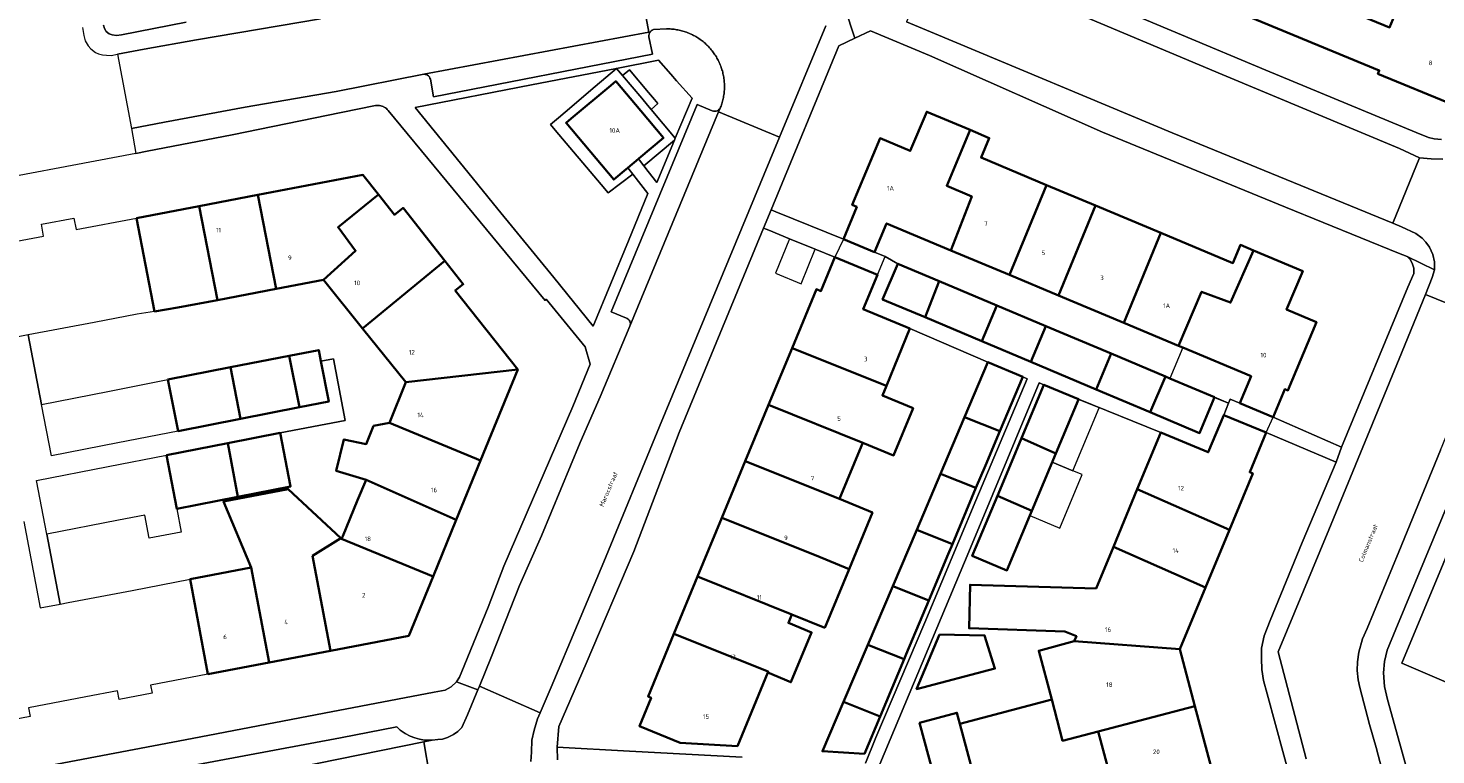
# Model space of a CAD drawing. Header units: metres. Extents: x 73718 to 76933, y 443658 to 446696.
# Tile 19 of 153: x 74461 to 74572, y 445150 to 445207. Entities that reach past the tile are written whole.
import ezdxf
from ezdxf.enums import TextEntityAlignment as Align

# ---------------------------------------------------------------- set-up
doc = ezdxf.new("R2010")
doc.units = ezdxf.units.M
for name, color, linetype, lineweight in [('B-WE-GR-BEPLANTING_CULTUUR_HEESTERS-GV', 90, 'Continuous', 18), ('B-WE-GR-BEPLANTING_CULTUUR_ROOS-GV', 90, 'Continuous', 18), ('B-WE-GR-STRUIK-GV', 90, 'Continuous', 13), ('B-WE-OG-BEBOUWING-GV', 7, 'Continuous', 35), ('B-WE-OG-BEBOUWING-T18', 10, 'Continuous', 18), ('B-WE-OG-BEBOUWING_LUIFEL-GV', 7, 'Continuous', 18), ('B-WE-OG-BEBOUWING_OVERBOUWING-GV', 7, 'Continuous', 18), ('B-WE-OG-TERREIN_ERF-GV', 7, 'Continuous', 18), ('B-WE-OG-TOPOGRAFIE-T18', 10, 'Continuous', 18), ('B-WE-VH-OPENVERHARDING-GV', 30, 'Continuous', 18), ('B-WE-VH-OPENVERHARDING_BETONSTRAATSTEEN-GV', 30, 'Continuous', 18), ('B-WE-VH-OPENVERHARDING_SIERBESTRATING-GV', 30, 'Continuous', 18), ('B-WE-VH-OPENVERHARDING_STRAATBAKSTEEN-GV', 30, 'Continuous', 18), ('B-WE-VH-OPENVERHARDING_TEGEL-GV', 30, 'Continuous', 18)]:
    doc.layers.add(name, color=color, linetype=linetype, lineweight=lineweight)
doc.styles.add('NLCS-ISO-M200-T18', font='NLCS-ISO.ttf', dxfattribs={"height": 0.36})

msp = doc.modelspace()

# ---------------------------------------------------------------- linework, layer by layer
at = {"layer": 'B-WE-GR-BEPLANTING_CULTUUR_HEESTERS-GV', "flags": 128}
for points in [[(74500.929, 445202.748), (74491.799, 445200.967), (74495.926, 445195.905), (74498.301, 445192.993), (74502.672, 445187.632), (74505.77, 445183.832), (74508.531, 445190.526), (74510.06, 445194.233), (74509.335, 445195.171), (74508.887, 445195.749), (74506.947, 445194.282), (74506.394, 445194.934), (74502.784, 445199.195), (74502.412, 445199.634), (74503.051, 445200.176), (74503.579, 445200.624), (74505.94, 445202.629), (74507.615, 445204.051)], [(74575.51, 445141.515), (74577.83, 445142.193), (74577.706, 445148.207), (74579.71, 445152.896), (74569.217, 445157.376), (74574.088, 445169.081), (74575.231, 445171.828), (74576.876, 445175.779), (74575.539, 445176.318), (74574.677, 445174.271), (74568.76, 445160.052), (74568.089, 445158.4), (74567.875, 445157.51), (74567.786, 445156.62), (74567.876, 445155.554), (74568.107, 445154.526), (74570.032, 445147.581), (74571.702, 445140.402)]]:
    msp.add_lwpolyline(points, close=True, dxfattribs=at)
at = {"layer": 'B-WE-GR-BEPLANTING_CULTUUR_ROOS-GV', "flags": 128}
for points in [[(74510.575, 445201.615), (74510.854, 445201.283), (74510.318, 445200.833), (74512.217, 445198.572), (74513.528, 445201.719), (74512.321, 445203.08), (74511.856, 445203.604), (74510.892, 445204.691), (74507.615, 445204.051), (74508.084, 445203.493), (74508.62, 445203.943), (74510.125, 445202.151)], [(74510.087, 445195.971), (74510.773, 445195.105), (74512.15, 445198.412), (74509.744, 445196.403)]]:
    msp.add_lwpolyline(points, close=True, dxfattribs=at)
at = {"layer": 'B-WE-GR-STRUIK-GV', "flags": 128}
for points in [[(74510.039, 445201.165), (74509.589, 445201.701), (74508.084, 445203.493), (74507.615, 445204.051), (74505.94, 445202.629), (74503.579, 445200.624), (74503.051, 445200.176), (74502.412, 445199.634), (74502.784, 445199.195), (74506.394, 445194.934), (74506.947, 445194.282), (74508.887, 445195.749), (74508.609, 445196.109), (74508.499, 445196.251), (74508.371, 445196.143), (74507.39, 445195.319), (74503.652, 445199.772), (74504.051, 445200.107), (74507.155, 445202.713), (74507.548, 445203.043), (74509.503, 445200.715), (74511.286, 445198.59), (74509.353, 445196.967), (74509.32, 445196.939), (74509.402, 445196.836), (74509.744, 445196.403), (74512.15, 445198.412), (74512.217, 445198.572), (74510.318, 445200.833)], [(74510.854, 445201.283), (74510.575, 445201.615), (74510.125, 445202.151), (74508.62, 445203.943), (74508.084, 445203.493), (74509.589, 445201.701), (74510.039, 445201.165), (74510.318, 445200.833)]]:
    msp.add_lwpolyline(points, close=True, dxfattribs=at)
at = {"layer": 'B-WE-OG-BEBOUWING-GV', "flags": 128}
for points in [[(74555.867, 445208.657), (74567.453, 445203.884), (74567.348, 445203.629), (74573.346, 445201.158), (74575.955, 445207.49), (74569.441, 445210.099), (74568.27, 445207.256), (74559.598, 445210.829), (74558.448, 445211.303), (74556.831, 445211.969), (74555.841, 445208.668)], [(74509.503, 445200.715), (74507.548, 445203.043), (74507.155, 445202.713), (74504.051, 445200.107), (74503.652, 445199.772), (74507.39, 445195.319), (74508.371, 445196.143), (74508.499, 445196.251), (74509.32, 445196.939), (74509.353, 445196.967), (74511.286, 445198.59)], [(74525.402, 445190.662), (74527.85, 445189.636), (74528.794, 445191.887), (74533.845, 445189.77), (74535.48, 445194.002), (74533.513, 445194.846), (74535.347, 445199.218), (74531.943, 445200.644), (74530.657, 445197.575), (74528.29, 445198.567), (74526.097, 445193.334), (74526.459, 445193.183)], [(74541.352, 445194.896), (74536.212, 445197.05), (74536.855, 445198.586), (74535.347, 445199.218), (74533.513, 445194.846), (74535.48, 445194.002), (74533.845, 445189.77), (74538.433, 445187.848)], [(74488.916, 445194.16), (74487.705, 445195.692), (74479.465, 445194.122), (74480.904, 445186.753), (74484.601, 445187.459), (74487.127, 445189.738), (74485.758, 445191.59)], [(74545.199, 445193.284), (74541.352, 445194.896), (74538.433, 445187.848), (74542.28, 445186.236)], [(74474.845, 445193.242), (74476.285, 445185.871), (74480.904, 445186.753), (74479.465, 445194.122)], [(74488.916, 445194.16), (74485.758, 445191.59), (74487.127, 445189.738), (74484.601, 445187.459), (74487.678, 445183.644), (74494.13, 445188.949), (74490.849, 445193.098), (74490.176, 445192.566)], [(74469.93, 445192.305), (74471.36, 445184.986), (74473.189, 445185.28), (74476.285, 445185.871), (74474.845, 445193.242)], [(74545.199, 445193.284), (74542.28, 445186.236), (74547.409, 445184.086), (74550.328, 445191.134)], [(74551.711, 445182.284), (74553.515, 445186.522), (74555.786, 445185.673), (74557.6, 445189.762), (74556.565, 445190.196), (74555.968, 445188.771), (74550.328, 445191.134), (74547.409, 445184.086)], [(74524.738, 445189.227), (74523.642, 445186.576), (74523.284, 445186.724), (74521.375, 445182.106), (74528.778, 445179.144), (74530.633, 445183.631), (74526.97, 445185.146), (74528.085, 445187.844)], [(74556.511, 445177.795), (74559.129, 445176.697), (74560.048, 445178.889), (74560.286, 445178.789), (74562.528, 445184.139), (74560.18, 445185.123), (74561.448, 445188.15), (74557.6, 445189.762), (74555.786, 445185.673), (74553.515, 445186.522), (74551.711, 445182.284), (74552.031, 445182.15), (74557.394, 445179.902)], [(74487.678, 445183.644), (74491.081, 445179.424), (74499.854, 445180.422), (74494.954, 445186.62), (74495.58, 445187.115), (74494.13, 445188.949)], [(74529.669, 445188.728), (74528.487, 445185.924), (74531.817, 445184.52), (74532.914, 445187.36)], [(74531.817, 445184.52), (74536.276, 445182.64), (74537.44, 445185.452), (74532.914, 445187.36)], [(74540.119, 445181.019), (74541.284, 445183.831), (74537.44, 445185.452), (74536.276, 445182.64)], [(74540.119, 445181.019), (74545.244, 445178.858), (74546.409, 445181.67), (74541.284, 445183.831)], [(74482.719, 445177.459), (74481.929, 445181.503), (74477.315, 445180.599), (74478.105, 445176.555)], [(74484.403, 445181.074), (74484.231, 445181.954), (74481.929, 445181.503), (74482.719, 445177.459), (74485.023, 445177.911)], [(74528.778, 445179.144), (74521.375, 445182.106), (74519.531, 445177.646), (74526.934, 445174.684), (74529.343, 445173.688), (74530.874, 445177.392), (74528.465, 445178.387)], [(74549.49, 445177.068), (74550.683, 445179.868), (74546.409, 445181.67), (74545.244, 445178.858)], [(74472.405, 445179.637), (74473.194, 445175.594), (74478.105, 445176.555), (74477.315, 445180.599)], [(74499.854, 445180.422), (74491.081, 445179.424), (74489.787, 445176.248), (74496.938, 445173.297)], [(74536.748, 445181.001), (74534.914, 445176.689), (74537.687, 445175.579), (74539.487, 445179.846)], [(74541.133, 445179.223), (74539.383, 445175.037), (74542.085, 445173.845), (74543.857, 445178.084), (74543.867, 445178.109)], [(74554.538, 445178.243), (74551.01, 445179.73), (74550.683, 445179.868), (74549.49, 445177.068), (74553.355, 445175.438)], [(74526.934, 445174.684), (74519.531, 445177.646), (74517.708, 445173.236), (74525.111, 445170.274), (74526.832, 445174.437)], [(74488.543, 445176.013), (74487.968, 445174.579), (74486.214, 445174.945), (74485.612, 445172.468), (74487.963, 445171.771), (74495.028, 445168.63), (74496.938, 445173.297), (74489.787, 445176.248)], [(74537.687, 445175.579), (74534.914, 445176.689), (74533.025, 445172.247), (74535.811, 445171.132), (74536.553, 445172.891)], [(74555.696, 445167.84), (74557.531, 445172.267), (74557.296, 445172.365), (74558.584, 445175.472), (74555.25, 445176.854), (74554.041, 445173.938), (74550.314, 445175.483), (74548.468, 445171.029)], [(74481.208, 445175.454), (74477.103, 445174.65), (74477.898, 445170.438), (74482.032, 445171.248)], [(74540.2, 445169.337), (74542.085, 445173.845), (74539.383, 445175.037), (74538.614, 445173.198), (74537.498, 445170.528)], [(74472.3, 445173.709), (74473.095, 445169.497), (74477.898, 445170.438), (74477.103, 445174.65)], [(74527.69, 445169.208), (74525.111, 445170.274), (74517.708, 445173.236), (74515.874, 445168.8), (74523.277, 445165.838), (74525.857, 445164.772)], [(74493.214, 445164.199), (74495.028, 445168.63), (74487.963, 445171.771), (74487.27, 445170.187), (74486.12, 445167.363), (74486.031, 445167.145)], [(74531.157, 445167.855), (74533.956, 445166.735), (74535.811, 445171.132), (74533.025, 445172.247)], [(74485.979, 445167.194), (74481.849, 445171.042), (74476.77, 445170.072), (74478.945, 445164.887), (74480.349, 445157.446), (74485.163, 445158.363), (74483.759, 445165.806)], [(74540.2, 445169.337), (74537.498, 445170.528), (74536.095, 445167.172), (74535.519, 445165.797), (74538.243, 445164.658), (74540.044, 445168.964)], [(74555.696, 445167.84), (74548.468, 445171.029), (74546.597, 445166.514), (74553.825, 445163.325)], [(74523.945, 445160.147), (74525.857, 445164.772), (74523.277, 445165.838), (74515.874, 445168.8), (74513.962, 445164.175), (74521.365, 445161.213)], [(74493.214, 445164.199), (74486.031, 445167.145), (74485.979, 445167.194), (74483.759, 445165.806), (74485.163, 445158.363), (74491.304, 445159.533)], [(74529.279, 445163.437), (74532.099, 445162.308), (74533.619, 445165.936), (74533.956, 445166.735), (74531.157, 445167.855)], [(74545.248, 445163.257), (74535.351, 445163.542), (74535.274, 445160.132), (74542.778, 445159.883), (74543.692, 445159.504), (74543.526, 445159.103), (74551.815, 445158.475), (74553.825, 445163.325), (74546.597, 445166.514)], [(74478.945, 445164.887), (74474.137, 445163.969), (74475.54, 445156.529), (74480.349, 445157.446)], [(74521.365, 445161.213), (74513.962, 445164.175), (74512.105, 445159.685), (74519.509, 445156.723), (74519.476, 445156.644), (74521.292, 445155.893), (74522.904, 445159.794), (74521.089, 445160.544)], [(74529.279, 445163.437), (74527.32, 445158.83), (74530.166, 445157.692), (74530.337, 445158.101), (74532.099, 445162.308)], [(74519.509, 445156.723), (74512.105, 445159.685), (74510.076, 445154.776), (74510.316, 445154.676), (74509.395, 445152.447), (74512.586, 445151.128), (74517.097, 445150.889), (74519.476, 445156.644)], [(74532.938, 445159.637), (74531.146, 445155.36), (74537.297, 445156.963), (74536.491, 445159.563)], [(74530.166, 445157.692), (74527.32, 445158.83), (74525.418, 445154.359), (74528.289, 445153.211)], [(74552.995, 445154.026), (74551.815, 445158.475), (74543.526, 445159.103), (74540.737, 445158.366), (74541.751, 445154.54), (74542.61, 445151.301), (74545.4, 445152.034)], [(74528.289, 445153.211), (74525.418, 445154.359), (74523.766, 445150.473), (74527.056, 445150.267)], [(74536.191, 445146.565), (74546.151, 445149.203), (74545.4, 445152.034), (74542.61, 445151.301), (74541.751, 445154.54), (74534.546, 445152.631), (74535.418, 445149.416)], [(74554.239, 445149.334), (74552.995, 445154.026), (74545.4, 445152.034), (74546.151, 445149.203), (74546.644, 445147.342)], [(74534.546, 445152.631), (74534.312, 445153.492), (74531.384, 445152.697), (74532.483, 445148.646), (74535.418, 445149.416)]]:
    msp.add_lwpolyline(points, close=True, dxfattribs=at)
at = {"layer": 'B-WE-OG-BEBOUWING_LUIFEL-GV', "flags": 128}
for points in [[(74527.85, 445189.636), (74525.402, 445190.662), (74524.738, 445189.227), (74528.085, 445187.844), (74528.689, 445189.284)], [(74555.637, 445177.787), (74555.768, 445178.103), (74556.511, 445177.795), (74557.395, 445179.902), (74552.031, 445182.15), (74551.01, 445179.73), (74554.538, 445178.242)], [(74541.799, 445173.161), (74543.408, 445172.488), (74545.466, 445177.411), (74543.857, 445178.084), (74542.085, 445173.845)], [(74556.511, 445177.795), (74555.768, 445178.103), (74555.637, 445177.787), (74555.25, 445176.854), (74558.584, 445175.472), (74559.129, 445176.697)], [(74543.408, 445172.488), (74541.799, 445173.161), (74540.2, 445169.337), (74540.044, 445168.964), (74542.396, 445167.981), (74544.151, 445172.177)]]:
    msp.add_lwpolyline(points, close=True, dxfattribs=at)
at = {"layer": 'B-WE-OG-BEBOUWING_OVERBOUWING-GV', "flags": 128}
msp.add_lwpolyline([(74522.102, 445187.156), (74523.204, 445189.854), (74521.181, 445190.68), (74520.079, 445187.982)], close=True, dxfattribs=at)
at = {"layer": 'B-WE-OG-TERREIN_ERF-GV', "flags": 128}
for points in [[(74545.322, 445209.478), (74558.563, 445203.919), (74570.345, 445199.02), (74571.323, 445198.614), (74571.755, 445198.527), (74572.353, 445198.477)], [(74573.346, 445201.158), (74567.348, 445203.629), (74567.453, 445203.884), (74555.867, 445208.657)], [(74467.346, 445207.449), (74467.436, 445207.183), (74467.563, 445206.941), (74467.779, 445206.765), (74468.035, 445206.677), (74468.365, 445206.628), (74468.759, 445206.679), (74473.836, 445207.664)], [(74462.172, 445149.174), (74474.296, 445151.483), (74484.668, 445153.466), (74493.301, 445155.125), (74494.164, 445155.281), (74494.633, 445155.537), (74495.038, 445155.919), (74495.278, 445156.3), (74495.467, 445156.733), (74497.519, 445161.771), (74498.76, 445165.008), (74504.163, 445177.535), (74505.534, 445180.839), (74505.131, 445182.193), (74502.091, 445185.933), (74501.993, 445185.845), (74489.685, 445200.751), (74489.618, 445200.825), (74489.544, 445200.893), (74489.464, 445200.953), (74489.379, 445201.005), (74489.319, 445201.035), (74489.289, 445201.05), (74489.202, 445201.083), (74489.196, 445201.086), (74489.1, 445201.113), (74489.001, 445201.13), (74488.902, 445201.139), (74488.802, 445201.138), (74488.702, 445201.128), (74485.996, 445200.597), (74477.451, 445198.84), (74470.76, 445197.543), (74469.891, 445197.378), (74455.717, 445194.691)], [(74457.72, 445189.959), (74462.651, 445190.898), (74462.476, 445191.816), (74465.03, 445192.302), (74465.201, 445191.404), (74469.93, 445192.305), (74474.845, 445193.242), (74479.465, 445194.122), (74487.705, 445195.692), (74488.916, 445194.16), (74490.176, 445192.566), (74490.849, 445193.098), (74494.13, 445188.949), (74495.58, 445187.115), (74494.954, 445186.62), (74499.854, 445180.422), (74496.938, 445173.297), (74495.028, 445168.63), (74493.214, 445164.199), (74491.304, 445159.533), (74485.163, 445158.363), (74480.349, 445157.446), (74475.54, 445156.529), (74471.035, 445155.671), (74471.158, 445155.026), (74468.567, 445154.532), (74468.437, 445155.213), (74465.961, 445154.741), (74461.453, 445153.882), (74461.58, 445153.211), (74458.981, 445152.716)], [(74527.133, 445149.531), (74527.956, 445151.564), (74531.808, 445160.574), (74535.812, 445170.142), (74539.827, 445179.7), (74539.487, 445179.846), (74537.687, 445175.579), (74536.553, 445172.891), (74535.811, 445171.132), (74533.956, 445166.735), (74533.619, 445165.936), (74532.099, 445162.308), (74530.337, 445158.101), (74530.166, 445157.692), (74528.289, 445153.211), (74527.056, 445150.267), (74523.766, 445150.473), (74525.418, 445154.359), (74527.32, 445158.83), (74529.279, 445163.437), (74531.157, 445167.855), (74533.025, 445172.247), (74534.914, 445176.689), (74536.748, 445181.001), (74530.633, 445183.631), (74528.778, 445179.144), (74528.465, 445178.387), (74530.874, 445177.392), (74529.343, 445173.688), (74526.934, 445174.684), (74526.832, 445174.437), (74525.111, 445170.274), (74527.69, 445169.208), (74525.857, 445164.772), (74523.945, 445160.147), (74521.365, 445161.213), (74521.089, 445160.544), (74522.904, 445159.794), (74521.292, 445155.893), (74519.476, 445156.644), (74517.097, 445150.889), (74512.586, 445151.128), (74509.395, 445152.447), (74510.316, 445154.676), (74510.076, 445154.776), (74512.105, 445159.685), (74513.962, 445164.175), (74515.874, 445168.8), (74517.708, 445173.236), (74519.531, 445177.646), (74521.375, 445182.106), (74523.284, 445186.724), (74523.642, 445186.576), (74524.738, 445189.227), (74523.204, 445189.854), (74521.181, 445190.68), (74519.554, 445191.344), (74519.143, 445191.512), (74512.515, 445175.489), (74508.963, 445166.157), (74505.225, 445157.364), (74503.07, 445152.407), (74502.958, 445150.806), (74508.623, 445150.496), (74517.466, 445150.012)], [(74532.483, 445148.646), (74531.384, 445152.697), (74534.312, 445153.492), (74534.546, 445152.631), (74541.751, 445154.54), (74540.737, 445158.366), (74543.526, 445159.103), (74543.692, 445159.504), (74542.778, 445159.883), (74535.274, 445160.132), (74535.351, 445163.542), (74545.248, 445163.257), (74546.597, 445166.514), (74548.468, 445171.029), (74550.314, 445175.483), (74543.867, 445178.109), (74543.857, 445178.084), (74542.085, 445173.845), (74540.2, 445169.337), (74540.044, 445168.964), (74538.243, 445164.658), (74535.519, 445165.797), (74536.095, 445167.172), (74537.498, 445170.528), (74538.614, 445173.198), (74539.383, 445175.037), (74541.133, 445179.223), (74540.769, 445179.37), (74535.244, 445166.129), (74530.581, 445154.945), (74528.275, 445149.456)], [(74561.27, 445145.371), (74558.668, 445154.983), (74558.361, 445156.037), (74558.233, 445156.887), (74558.207, 445157.764), (74558.206, 445158.576), (74558.422, 445159.53), (74558.889, 445160.737), (74561.411, 445166.863), (74564.085, 445173.152), (74558.584, 445175.472), (74557.296, 445172.365), (74557.531, 445172.267), (74555.696, 445167.84), (74553.825, 445163.325), (74551.815, 445158.475), (74552.995, 445154.026), (74554.239, 445149.334)], [(74610.427, 445149.356), (74612.339, 445153.905), (74606.155, 445156.504), (74604.236, 445151.938), (74597.413, 445154.806), (74599.335, 445159.38), (74593.304, 445161.915), (74591.405, 445157.395), (74584.538, 445160.282), (74586.43, 445164.784), (74581.934, 445166.674), (74584.475, 445172.719), (74576.876, 445175.779), (74575.231, 445171.828), (74574.088, 445169.081), (74569.217, 445157.376), (74579.71, 445152.896), (74577.706, 445148.207)]]:
    msp.add_lwpolyline(points, dxfattribs=at)
for points in [[(74520.112, 445192.805), (74525.402, 445190.662), (74526.459, 445193.183), (74526.097, 445193.334), (74528.29, 445198.567), (74530.657, 445197.575), (74531.943, 445200.644), (74535.347, 445199.218), (74536.855, 445198.586), (74536.212, 445197.05), (74541.352, 445194.896), (74545.199, 445193.284), (74550.328, 445191.134), (74555.968, 445188.771), (74556.565, 445190.196), (74557.6, 445189.762), (74561.448, 445188.15), (74560.18, 445185.123), (74562.528, 445184.139), (74560.286, 445178.789), (74560.048, 445178.889), (74559.129, 445176.697), (74564.502, 445174.321), (74569.71, 445186.89), (74570.165, 445187.945), (74570.179, 445188.376), (74570.039, 445188.757), (74569.885, 445189.049), (74569.657, 445189.291), (74568.971, 445189.555), (74560.1, 445193.152), (74545.74, 445199.05), (74532.172, 445205.062), (74527.546, 445207.005), (74526.302, 445206.408), (74525.058, 445205.811), (74519.74, 445192.956)], [(74527.85, 445189.636), (74528.689, 445189.284), (74529.669, 445188.728), (74532.914, 445187.36), (74537.44, 445185.452), (74541.284, 445183.831), (74546.409, 445181.67), (74550.683, 445179.868), (74551.01, 445179.73), (74554.538, 445178.243), (74555.637, 445177.787), (74555.25, 445176.854), (74558.584, 445175.472), (74564.085, 445173.152), (74564.502, 445174.321), (74559.129, 445176.697), (74556.511, 445177.795), (74557.394, 445179.902), (74552.031, 445182.15), (74551.711, 445182.284), (74547.409, 445184.086), (74542.28, 445186.236), (74538.433, 445187.848), (74533.845, 445189.77), (74528.794, 445191.887)], [(74462.472, 445177.692), (74467.68, 445178.712), (74472.405, 445179.637), (74477.315, 445180.599), (74481.929, 445181.503), (74484.231, 445181.954), (74484.403, 445181.074), (74485.398, 445181.263), (74486.317, 445176.424), (74481.208, 445175.454), (74482.032, 445171.248), (74477.898, 445170.438), (74473.095, 445169.497), (74473.441, 445167.665), (74470.933, 445167.192), (74470.579, 445169.004), (74468.519, 445168.601), (74462.911, 445167.503), (74463.951, 445162.025), (74464.565, 445162.142), (74469.589, 445163.101), (74474.137, 445163.969), (74478.945, 445164.887), (74476.77, 445170.072), (74481.849, 445171.042), (74485.979, 445167.194), (74486.031, 445167.145), (74486.12, 445167.363), (74487.27, 445170.187), (74487.963, 445171.771), (74485.612, 445172.468), (74486.214, 445174.945), (74487.968, 445174.579), (74488.543, 445176.013), (74489.787, 445176.248), (74491.081, 445179.424), (74487.678, 445183.644), (74484.601, 445187.459), (74480.904, 445186.753), (74476.285, 445185.871), (74473.189, 445185.28), (74471.36, 445184.986), (74469.987, 445184.765), (74466.623, 445184.123), (74461.439, 445183.133)], [(74532.938, 445159.637), (74536.491, 445159.563), (74537.297, 445156.963), (74531.146, 445155.36)]]:
    msp.add_lwpolyline(points, close=True, dxfattribs=at)
at = {"layer": 'B-WE-VH-OPENVERHARDING-GV', "flags": 128}
for points in [[(74528.275, 445149.456), (74530.581, 445154.945), (74535.244, 445166.129), (74540.769, 445179.37), (74541.133, 445179.223), (74543.867, 445178.109), (74550.314, 445175.483), (74554.041, 445173.938), (74555.25, 445176.854), (74555.637, 445177.787), (74554.538, 445178.243), (74553.355, 445175.438), (74549.49, 445177.068), (74545.244, 445178.858), (74540.119, 445181.019), (74536.276, 445182.64), (74531.817, 445184.52), (74528.487, 445185.924), (74529.669, 445188.728), (74528.689, 445189.284), (74527.85, 445189.636), (74525.402, 445190.662), (74520.112, 445192.805), (74519.74, 445192.956), (74519.143, 445191.512), (74519.554, 445191.344), (74521.181, 445190.68), (74523.204, 445189.854), (74524.738, 445189.227), (74528.085, 445187.844), (74526.97, 445185.146), (74530.633, 445183.631), (74536.748, 445181.001), (74539.487, 445179.846), (74539.827, 445179.7), (74535.812, 445170.142), (74531.808, 445160.574), (74527.956, 445151.564), (74527.133, 445149.531)], [(74461.085, 445168.49), (74462.37, 445161.723), (74463.951, 445162.025), (74462.911, 445167.503), (74462.087, 445171.709), (74467.7, 445172.808), (74472.3, 445173.709), (74477.103, 445174.65), (74481.208, 445175.454), (74486.317, 445176.424), (74485.398, 445181.263), (74484.403, 445181.074), (74485.023, 445177.911), (74482.719, 445177.459), (74478.105, 445176.555), (74473.194, 445175.594), (74468.47, 445174.668), (74463.264, 445173.648), (74462.472, 445177.692), (74461.439, 445183.133), (74459.575, 445182.777)], [(74517.466, 445150.012), (74508.623, 445150.496), (74502.958, 445150.806), (74502.972, 445149.815)]]:
    msp.add_lwpolyline(points, dxfattribs=at)
at = {"layer": 'B-WE-VH-OPENVERHARDING_BETONSTRAATSTEEN-GV', "flags": 128}
for points in [[(74492.474, 445203.583), (74492.589, 445203.579), (74492.686, 445203.555), (74492.776, 445203.512), (74492.855, 445203.451), (74492.92, 445203.374), (74492.967, 445203.286), (74492.996, 445203.19), (74493.246, 445201.821), (74510.42, 445205.168), (74510.145, 445206.519), (74510.145, 445206.637), (74510.164, 445206.735), (74510.201, 445206.829), (74510.253, 445206.914), (74510.133, 445206.891)], [(74515.67, 445200.839), (74515.595, 445200.773), (74515.508, 445200.723), (74515.413, 445200.692), (74515.314, 445200.681), (74515.214, 445200.69), (74515.119, 445200.719), (74513.931, 445201.214), (74507.187, 445184.944), (74508.385, 445184.452), (74508.44, 445184.426), (74508.522, 445184.368), (74508.59, 445184.295), (74508.642, 445184.21), (74508.676, 445184.115), (74508.69, 445184.016), (74508.683, 445183.917), (74508.657, 445183.82), (74515.616, 445200.63), (74515.743, 445200.936)]]:
    msp.add_lwpolyline(points, close=True, dxfattribs=at)
at = {"layer": 'B-WE-VH-OPENVERHARDING_SIERBESTRATING-GV', "flags": 128}
msp.add_lwpolyline([(74467.381, 445146.122), (74492.491, 445151.222), (74493.137, 445151.353), (74492.527, 445151.351), (74492.145, 445151.438), (74491.777, 445151.525), (74491.407, 445151.651), (74491.013, 445151.878), (74490.618, 445152.142), (74490.362, 445152.384), (74485.933, 445151.541), (74473.211, 445149.155), (74469.24, 445148.405), (74468.354, 445147.255)], close=True, dxfattribs=at)
at = {"layer": 'B-WE-VH-OPENVERHARDING_STRAATBAKSTEEN-GV', "flags": 128}
for points in [[(74509.073, 445212.648), (74502.614, 445211.399), (74484.372, 445207.944), (74474.648, 445206.29), (74470.54, 445205.543), (74468.446, 445205.155), (74469.544, 445199.321), (74472.138, 445199.822), (74478.466, 445201.015), (74485.594, 445202.243), (74492.474, 445203.583), (74510.133, 445206.891)], [(74530.37, 445207.692), (74532.554, 445206.796), (74551.214, 445198.994), (74568.518, 445191.898), (74570.626, 445197.038), (74569.051, 445197.773), (74555.134, 445203.571), (74541.498, 445209.294), (74537.065, 445211.174), (74532.618, 445213.02)], [(74502.47, 445155.505), (74506.6, 445165.342), (74510.982, 445175.949), (74518.441, 445193.928), (74520.395, 445198.664), (74515.616, 445200.63), (74508.657, 445183.82), (74506.311, 445178.271), (74504.748, 445174.711), (74501.721, 445167.367), (74500, 445163.483), (74497.788, 445157.898), (74496.848, 445155.596), (74501.606, 445153.483)], [(74423.403, 445139.678), (74424.042, 445136.355), (74454.347, 445142.058), (74456.201, 445142.382), (74457.812, 445142.668), (74459.959, 445143.082), (74461.792, 445141.764), (74489.505, 445147.109), (74491.652, 445147.485), (74492.274, 445147.552), (74492.832, 445147.516), (74493.112, 445147.441), (74492.919, 445148.614), (74492.491, 445151.222), (74467.381, 445146.122), (74467.01, 445146.044), (74465.449, 445145.745), (74464.269, 445145.526), (74461.715, 445146.966), (74461.713, 445146.968), (74450.069, 445144.784), (74432.105, 445141.349)]]:
    msp.add_lwpolyline(points, close=True, dxfattribs=at)
for points in [[(74509.073, 445212.648), (74510.133, 445206.891), (74510.253, 445206.914), (74510.32, 445206.988), (74510.399, 445207.049), (74510.494, 445207.097), (74511.526, 445207.15), (74511.626, 445207.15), (74511.726, 445207.147), (74511.826, 445207.142), (74511.926, 445207.135), (74512.025, 445207.125), (74512.125, 445207.114), (74512.224, 445207.1), (74512.323, 445207.084), (74512.421, 445207.066), (74512.519, 445207.046), (74512.616, 445207.024), (74512.713, 445206.999), (74512.81, 445206.972), (74512.905, 445206.943), (74513, 445206.912), (74513.095, 445206.879), (74513.188, 445206.844), (74513.281, 445206.807), (74513.373, 445206.768), (74513.464, 445206.727), (74513.554, 445206.683), (74513.644, 445206.638), (74513.732, 445206.591), (74513.819, 445206.542), (74513.905, 445206.491), (74513.99, 445206.438), (74514.073, 445206.383), (74514.156, 445206.326), (74514.237, 445206.268), (74514.317, 445206.208), (74514.395, 445206.146), (74514.472, 445206.082), (74514.548, 445206.016), (74514.622, 445205.949), (74514.695, 445205.881), (74514.766, 445205.81), (74514.835, 445205.739), (74514.903, 445205.665), (74514.97, 445205.59), (74515.034, 445205.514), (74515.097, 445205.436), (74515.159, 445205.357), (74515.218, 445205.277), (74515.276, 445205.195), (74515.331, 445205.112), (74515.385, 445205.028), (74515.438, 445204.943), (74515.488, 445204.856), (74515.536, 445204.769), (74515.582, 445204.68), (74515.627, 445204.59), (74515.669, 445204.5), (74515.709, 445204.408), (74515.748, 445204.316), (74515.784, 445204.223), (74515.818, 445204.129), (74515.85, 445204.034), (74515.88, 445203.939), (74515.908, 445203.843), (74515.934, 445203.746), (74515.958, 445203.649), (74515.979, 445203.551), (74515.998, 445203.453), (74516.015, 445203.355), (74516.03, 445203.256), (74516.043, 445203.156), (74516.054, 445203.057), (74516.062, 445202.957), (74516.068, 445202.858), (74516.072, 445202.758), (74516.074, 445202.658), (74516.073, 445202.558), (74516.071, 445202.458), (74516.066, 445202.358), (74516.058, 445202.258), (74516.049, 445202.158), (74516.038, 445202.059), (74516.024, 445201.96), (74516.008, 445201.861), (74515.99, 445201.763), (74515.97, 445201.665), (74515.947, 445201.568), (74515.923, 445201.471), (74515.896, 445201.374), (74515.867, 445201.279), (74515.836, 445201.184), (74515.803, 445201.089), (74515.768, 445200.996), (74515.743, 445200.936), (74515.616, 445200.63), (74520.395, 445198.664), (74524.038, 445207.386)], [(74572.442, 445196.914), (74571.528, 445196.939), (74570.626, 445197.038), (74568.518, 445191.898), (74569.21, 445191.614), (74570.327, 445191.094), (74570.836, 445190.739), (74571.104, 445190.423), (74571.408, 445190.016), (74571.65, 445189.445), (74571.79, 445188.862), (74571.79, 445188.232), (74571.615, 445187.641), (74571.077, 445186.313), (74576.941, 445183.94)], [(74570.032, 445139.972), (74567.209, 445150.766), (74566.698, 445152.581), (74565.921, 445155.489), (74565.793, 445156.072), (74565.729, 445156.809), (74565.74, 445157.482), (74565.842, 445158.244), (74566.145, 445159.286), (74566.513, 445160.112), (74568.995, 445166.11), (74572.264, 445174.091), (74575.57, 445182.121), (74576.014, 445182.923), (74576.585, 445183.661), (74576.941, 445183.94), (74571.077, 445186.313), (74569.029, 445181.25), (74563.506, 445167.842), (74559.516, 445158.273), (74561.71, 445149.895)], [(74500.888, 445149.685), (74500.938, 445150.409), (74500.963, 445151.337), (74501.153, 445152.137), (74501.406, 445153.015), (74501.606, 445153.483), (74496.848, 445155.596), (74496.728, 445155.302), (74495.923, 445153.331), (74495.471, 445152.34), (74495.141, 445152.033), (74494.812, 445151.804), (74494.342, 445151.548), (74493.937, 445151.431), (74493.593, 445151.392), (74493.137, 445151.353), (74492.491, 445151.222), (74492.919, 445148.614)]]:
    msp.add_lwpolyline(points, dxfattribs=at)
at = {"layer": 'B-WE-VH-OPENVERHARDING_TEGEL-GV', "flags": 128}
for points in [[(74541.498, 445209.294), (74555.134, 445203.571), (74569.051, 445197.773), (74570.626, 445197.038), (74571.528, 445196.939), (74572.442, 445196.914)], [(74572.353, 445198.477), (74571.755, 445198.527), (74571.323, 445198.614), (74570.345, 445199.02), (74558.563, 445203.919), (74545.322, 445209.478)], [(74465.688, 445207.262), (74465.812, 445206.618), (74465.914, 445206.211), (74466.145, 445205.805), (74466.361, 445205.591), (74466.706, 445205.288), (74466.947, 445205.186), (74467.264, 445205.112), (74467.582, 445205.087), (74467.952, 445205.064), (74468.446, 445205.155), (74470.54, 445205.543), (74474.648, 445206.29), (74484.372, 445207.944)], [(74502.972, 445149.815), (74502.958, 445150.806), (74503.07, 445152.407), (74505.225, 445157.364), (74508.963, 445166.157), (74512.515, 445175.489), (74519.143, 445191.512), (74519.74, 445192.956), (74525.058, 445205.811), (74526.302, 445206.408), (74525.523, 445208.803)], [(74525.523, 445208.803), (74526.302, 445206.408), (74527.546, 445207.005), (74532.172, 445205.062), (74545.74, 445199.05), (74560.1, 445193.152), (74568.971, 445189.555), (74569.657, 445189.291), (74571.79, 445188.232), (74571.79, 445188.862), (74571.65, 445189.445), (74571.408, 445190.016), (74571.104, 445190.423), (74570.836, 445190.739), (74570.327, 445191.094), (74569.21, 445191.614), (74568.518, 445191.898), (74551.214, 445198.994), (74532.554, 445206.796), (74530.37, 445207.692)], [(74473.836, 445207.664), (74468.759, 445206.679), (74468.365, 445206.628), (74468.035, 445206.677), (74467.779, 445206.765), (74467.563, 445206.941), (74467.436, 445207.183), (74467.346, 445207.449)], [(74524.038, 445207.386), (74520.395, 445198.664), (74518.441, 445193.928), (74510.982, 445175.949), (74506.6, 445165.342), (74502.47, 445155.505), (74501.606, 445153.483), (74501.406, 445153.015), (74501.153, 445152.137), (74500.963, 445151.337), (74500.938, 445150.409), (74500.888, 445149.685)], [(74561.71, 445149.895), (74559.516, 445158.273), (74563.506, 445167.842), (74569.029, 445181.25), (74571.077, 445186.313), (74571.615, 445187.641), (74571.79, 445188.232), (74569.657, 445189.291), (74569.885, 445189.049), (74570.039, 445188.757), (74570.179, 445188.376), (74570.165, 445187.945), (74569.71, 445186.89), (74564.502, 445174.321), (74564.085, 445173.152), (74561.411, 445166.863), (74558.889, 445160.737), (74558.422, 445159.53), (74558.206, 445158.576), (74558.207, 445157.764), (74558.233, 445156.887), (74558.361, 445156.037), (74558.668, 445154.983), (74561.27, 445145.371)], [(74572.264, 445174.091), (74568.995, 445166.11), (74566.513, 445160.112), (74566.145, 445159.286), (74565.842, 445158.244), (74565.74, 445157.482), (74565.729, 445156.809), (74565.793, 445156.072), (74565.921, 445155.489), (74566.698, 445152.581), (74567.209, 445150.766), (74570.032, 445139.972)], [(74570.032, 445147.581), (74568.107, 445154.526), (74567.876, 445155.554), (74567.786, 445156.62), (74567.875, 445157.51), (74568.089, 445158.4), (74568.76, 445160.052), (74574.677, 445174.271)], [(74473.211, 445149.155), (74485.933, 445151.541), (74490.362, 445152.384), (74490.618, 445152.142), (74491.013, 445151.878), (74491.407, 445151.651), (74491.777, 445151.525), (74492.145, 445151.438), (74492.527, 445151.351), (74493.137, 445151.353), (74493.593, 445151.392), (74493.937, 445151.431), (74494.342, 445151.548), (74494.812, 445151.804), (74495.141, 445152.033), (74495.471, 445152.34), (74495.923, 445153.331), (74496.728, 445155.302), (74495.038, 445155.919), (74494.633, 445155.537), (74494.164, 445155.281), (74493.301, 445155.125), (74484.668, 445153.466), (74474.296, 445151.483), (74462.172, 445149.174)]]:
    msp.add_lwpolyline(points, dxfattribs=at)
for points in [[(74470.76, 445197.543), (74477.451, 445198.84), (74485.996, 445200.597), (74488.702, 445201.128), (74488.802, 445201.138), (74488.902, 445201.139), (74489.001, 445201.13), (74489.1, 445201.113), (74489.196, 445201.086), (74489.202, 445201.083), (74489.289, 445201.05), (74489.319, 445201.035), (74489.379, 445201.005), (74489.464, 445200.953), (74489.544, 445200.893), (74489.618, 445200.825), (74489.685, 445200.751), (74501.993, 445185.845), (74502.091, 445185.933), (74505.131, 445182.193), (74505.534, 445180.839), (74504.163, 445177.535), (74498.76, 445165.008), (74497.519, 445161.771), (74495.467, 445156.733), (74495.278, 445156.3), (74495.038, 445155.919), (74496.728, 445155.302), (74496.848, 445155.596), (74497.788, 445157.898), (74500, 445163.483), (74501.721, 445167.367), (74504.748, 445174.711), (74506.311, 445178.271), (74508.657, 445183.82), (74508.683, 445183.917), (74508.69, 445184.016), (74508.676, 445184.115), (74508.642, 445184.21), (74508.59, 445184.295), (74508.522, 445184.368), (74508.44, 445184.426), (74508.385, 445184.452), (74507.187, 445184.944), (74513.931, 445201.214), (74515.119, 445200.719), (74515.214, 445200.69), (74515.314, 445200.681), (74515.413, 445200.692), (74515.508, 445200.723), (74515.595, 445200.773), (74515.67, 445200.839), (74515.743, 445200.936), (74515.768, 445200.996), (74515.803, 445201.089), (74515.836, 445201.184), (74515.867, 445201.279), (74515.896, 445201.374), (74515.923, 445201.471), (74515.947, 445201.568), (74515.97, 445201.665), (74515.99, 445201.763), (74516.008, 445201.861), (74516.024, 445201.96), (74516.038, 445202.059), (74516.049, 445202.158), (74516.058, 445202.258), (74516.066, 445202.358), (74516.071, 445202.458), (74516.073, 445202.558), (74516.074, 445202.658), (74516.072, 445202.758), (74516.068, 445202.858), (74516.062, 445202.957), (74516.054, 445203.057), (74516.043, 445203.156), (74516.03, 445203.256), (74516.015, 445203.355), (74515.998, 445203.453), (74515.979, 445203.551), (74515.958, 445203.649), (74515.934, 445203.746), (74515.908, 445203.843), (74515.88, 445203.939), (74515.85, 445204.034), (74515.818, 445204.129), (74515.784, 445204.223), (74515.748, 445204.316), (74515.709, 445204.408), (74515.669, 445204.5), (74515.627, 445204.59), (74515.582, 445204.68), (74515.536, 445204.769), (74515.488, 445204.856), (74515.438, 445204.943), (74515.385, 445205.028), (74515.331, 445205.112), (74515.276, 445205.195), (74515.218, 445205.277), (74515.159, 445205.357), (74515.097, 445205.436), (74515.034, 445205.514), (74514.97, 445205.59), (74514.903, 445205.665), (74514.835, 445205.739), (74514.766, 445205.81), (74514.695, 445205.881), (74514.622, 445205.949), (74514.548, 445206.016), (74514.472, 445206.082), (74514.395, 445206.146), (74514.317, 445206.208), (74514.237, 445206.268), (74514.156, 445206.326), (74514.073, 445206.383), (74513.99, 445206.438), (74513.905, 445206.491), (74513.819, 445206.542), (74513.732, 445206.591), (74513.644, 445206.638), (74513.554, 445206.683), (74513.464, 445206.727), (74513.373, 445206.768), (74513.281, 445206.807), (74513.188, 445206.844), (74513.095, 445206.879), (74513, 445206.912), (74512.905, 445206.943), (74512.81, 445206.972), (74512.713, 445206.999), (74512.616, 445207.024), (74512.519, 445207.046), (74512.421, 445207.066), (74512.323, 445207.084), (74512.224, 445207.1), (74512.125, 445207.114), (74512.025, 445207.125), (74511.926, 445207.135), (74511.826, 445207.142), (74511.726, 445207.147), (74511.626, 445207.15), (74511.526, 445207.15), (74510.494, 445207.097), (74510.399, 445207.049), (74510.32, 445206.988), (74510.253, 445206.914), (74510.201, 445206.829), (74510.164, 445206.735), (74510.145, 445206.637), (74510.145, 445206.519), (74510.42, 445205.168), (74493.246, 445201.821), (74492.996, 445203.19), (74492.967, 445203.286), (74492.92, 445203.374), (74492.855, 445203.451), (74492.776, 445203.512), (74492.686, 445203.555), (74492.589, 445203.579), (74492.474, 445203.583), (74485.594, 445202.243), (74478.466, 445201.015), (74472.138, 445199.822), (74469.544, 445199.321), (74469.891, 445197.378)], [(74512.217, 445198.572), (74512.15, 445198.412), (74510.773, 445195.105), (74510.087, 445195.971), (74509.744, 445196.403), (74509.402, 445196.836), (74509.32, 445196.939), (74508.499, 445196.251), (74508.609, 445196.109), (74508.887, 445195.749), (74509.335, 445195.171), (74510.06, 445194.233), (74508.531, 445190.526), (74505.77, 445183.832), (74502.672, 445187.632), (74498.301, 445192.993), (74495.926, 445195.905), (74491.799, 445200.967), (74500.929, 445202.748), (74507.615, 445204.051), (74510.892, 445204.691), (74511.856, 445203.604), (74512.321, 445203.08), (74513.528, 445201.719)]]:
    msp.add_lwpolyline(points, close=True, dxfattribs=at)

# ---------------------------------------------------------------- texts
at = {"layer": 'B-WE-OG-BEBOUWING-T18', "style": 'NLCS-ISO-M200-T18'}
for s, p in [('8', (74571.479, 445204.479)), ('10A', (74507.46, 445199.18)), ('1A', (74529.1, 445194.644)), ('11', (74476.368, 445191.357)), ('7', (74536.592, 445191.881)), ('9', (74481.97, 445189.192)), ('5', (74541.087, 445189.576)), ('10', (74487.25, 445187.219)), ('3', (74545.697, 445187.617)), ('1A', (74550.767, 445185.427)), ('12', (74491.538, 445181.774)), ('3', (74527.157, 445181.249)), ('10', (74558.373, 445181.556)), ('14', (74492.229, 445176.861)), ('5', (74525.07, 445176.573)), ('7', (74522.983, 445171.898)), ('16', (74493.289, 445170.976)), ('12', (74551.895, 445171.114)), ('18', (74488.085, 445167.144)), ('9', (74520.896, 445167.222)), ('14', (74551.491, 445166.216)), ('2', (74487.77, 445162.709)), ('11', (74518.809, 445162.546)), ('4', (74481.682, 445160.617)), ('6', (74476.886, 445159.45)), ('16', (74546.175, 445160.021)), ('13', (74516.722, 445157.871)), ('18', (74546.281, 445155.703)), ('15', (74514.635, 445153.195)), ('20', (74549.962, 445150.436))]:
    msp.add_text(s, height=0.36, dxfattribs=at).set_placement(p, align=Align.MIDDLE)
at = {"layer": 'B-WE-OG-TOPOGRAFIE-T18', "style": 'NLCS-ISO-M200-T18'}
for s, rotation, p in [('Marocstraat', 67, (74506.974, 445171.036)), ('Colmanstraat', 67.8, (74566.589, 445166.801))]:
    msp.add_text(s, height=0.36, rotation=rotation, dxfattribs=at).set_placement(p, align=Align.MIDDLE)

doc.saveas('drawing.dxf')
